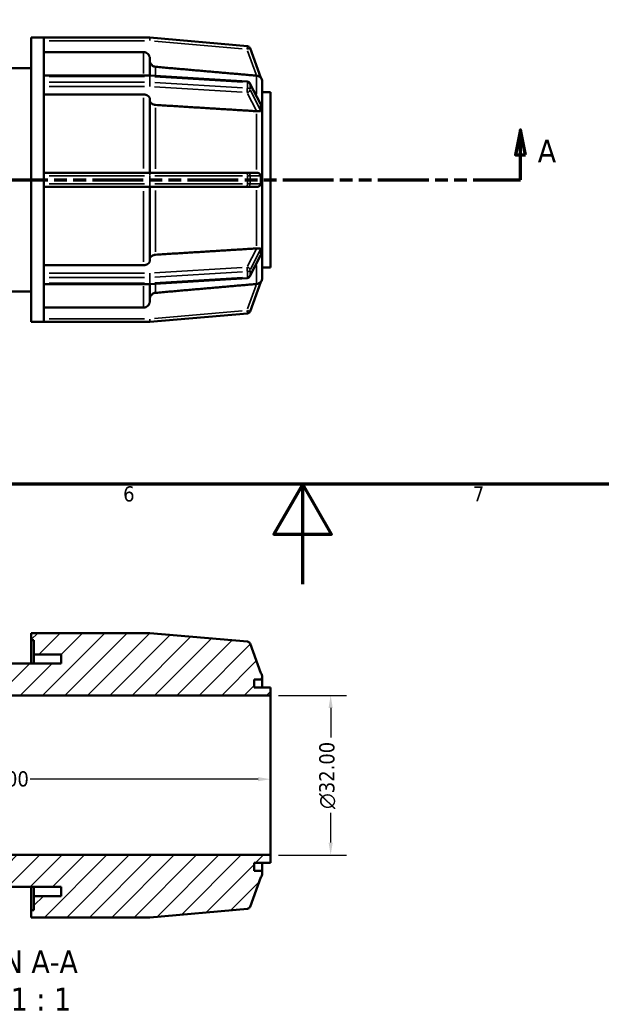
# Model space of a CAD drawing. Header units: millimetres. Extents: x 0 to 898, y -84 to 594.
# Tile 3 of 9: x 364 to 480, y -84 to 113. Entities that reach past the tile are written whole.
import ezdxf

# ---------------------------------------------------------------- set-up
doc = ezdxf.new("R2010")
doc.units = ezdxf.units.MM
doc.linetypes.add('DOUBLE_DASH_CHAIN', pattern=[1.2403, 0.6614, -0.0827, 0.1654, -0.0827, 0.1654, -0.0827])
for name, color, linetype, lineweight in [('Border (ANSI)', 7, 'Continuous', 70), ('Dimension (ANSI)', 7, 'Continuous', 25), ('Hatch (ANSI)', 7, 'Continuous', 18), ('Section Line (ANSI)', 7, 'DOUBLE_DASH_CHAIN', 70), ('Symbol (ANSI)', 7, 'Continuous', 25), ('Visible (ANSI)', 7, 'Continuous', 50), ('Visible Narrow (ANSI)', 7, 'Continuous', 35)]:
    doc.layers.add(name, color=color, linetype=linetype, lineweight=lineweight)
doc.styles.add('Label Text (ANSI)', font='tahoma.ttf')
doc.styles.add('Note Text (ANSI)', font='tahoma.ttf')
doc.dimstyles.new('Default - mm (ANSI)', dxfattribs={"dimtxt": 3.048, "dimasz": 2.5, "dimexe": 3.175, "dimexo": 1.6002, "dimgap": 0.8, "dimtad": 0, "dimtoh": 1, "dimrnd": 1e-08, "dimzin": 4, "dimdsep": 46, "dimtxsty": 'Note Text (ANSI)', "dimcen": 0.09, "dimdle": 10, "dimclrd": 256, "dimclre": 256, "dimclrt": 256, "dimadec": 1, "dimazin": 1, "dimtfac": 1, "dimtofl": 0, "dimtmove": 0, "dimatfit": 3, "dimfxl": 1, "dimtolj": 1, "dimtzin": 4, "dimlwd": -1, "dimlwe": -1, "dimarcsym": 0})

# ---------------------------------------------------------------- blocks, each defined once
blk = doc.blocks.new('Borders Default Border')
at = {"layer": 'Border (ANSI)', "flags": 128}
for points in [[(20, 20), (20, 574), (821, 574), (821, 20), (20, 20)], [(420.5, 0), (420.5, 20), (414.73, 10), (426.27, 10), (420.5, 20)]]:
    blk.add_lwpolyline(points, dxfattribs=at)
at = {"layer": 'Border (ANSI)', "char_height": 3.05, "attachment_point": 7, "style": 'Note Text (ANSI)'}
for s, insert in [('6', (384.49, 16.49)), ('7', (454.6, 16.55))]:
    blk.add_mtext(s, dxfattribs=dict(at, insert=insert))
blk = doc.blocks.new('2dTransSection0')
at = {"layer": 'Section Line (ANSI)', "linetype": 'Continuous'}
for p, q in [((282.87, 91.03), (281.87, 86.03)), ((282.87, 86.03), (282.87, 91.03)), ((283.87, 86.03), (282.87, 91.03)), ((464.15, 91.03), (463.15, 86.03)), ((464.15, 86.03), (464.15, 91.03)), ((465.15, 86.03), (464.15, 91.03)), ((281.87, 86.03), (283.87, 86.03)), ((282.87, 81.03), (282.87, 86.03)), ((463.15, 86.03), (465.15, 86.03)), ((464.15, 81.03), (464.15, 86.03)), ((282.87, 81.03), (292.36, 81.03)), ((454.67, 81.03), (464.15, 81.03))]:
    blk.add_line(p, q, dxfattribs=at)
at = {"layer": 'Section Line (ANSI)', "linetype": 'DOUBLE_DASH_CHAIN', "ltscale": 15.390323}
blk.add_line((282.87, 81.03), (464.15, 81.03), dxfattribs=at)
at = {"layer": 'Section Line (ANSI)', "linetype": 'Continuous', "flags": 128}
for points in [[(283.87, 86.03), (282.87, 91.03), (281.87, 86.03), (283.87, 86.03)], [(465.15, 86.03), (464.15, 91.03), (463.15, 86.03), (465.15, 86.03)]]:
    blk.add_lwpolyline(points, dxfattribs=at)
at = {"layer": 'Section Line (ANSI)'}
for points in [[(283.87, 86.03), (282.87, 91.03), (281.87, 86.03), (283.87, 86.03)], [(465.15, 86.03), (464.15, 91.03), (463.15, 86.03), (465.15, 86.03)]]:
    blk.add_solid(points, dxfattribs=at)
at = {"layer": 'Section Line (ANSI)', "char_height": 4.57, "attachment_point": 7, "style": 'Label Text (ANSI)'}
for insert in [(275.51, 84.53), (467.62, 84.53)]:
    blk.add_mtext('A', dxfattribs=dict(at, insert=insert))
blk = doc.blocks.new('*D7')
at = {"layer": 'Defpoints', "color": 0, "transparency": 16777216}
for p in [(304.03, -38.32), (414.03, -38.32), (414.03, -39.12)]:
    blk.add_point(p, dxfattribs=at)
at = {"layer": 'Dimension (ANSI)', "transparency": 16777216}
for p, q in [((306.53, -39.12), (352.19, -39.12)), ((411.53, -39.12), (365.87, -39.12))]:
    blk.add_line(p, q, dxfattribs=at)
for points in [[(306.53, -38.7), (306.53, -39.53), (304.03, -39.12)], [(411.53, -38.7), (411.53, -39.53), (414.03, -39.12)]]:
    blk.add_solid(points, dxfattribs=at)
at = {"layer": 'Dimension (ANSI)', "transparency": 16777216, "insert": (352.99, -37.53), "char_height": 3.048, "attachment_point": 1, "style": 'Note Text (ANSI)'}
blk.add_mtext('\\A1;110.00', dxfattribs=at)
blk = doc.blocks.new('*D10')
at = {"layer": 'Defpoints', "color": 0, "transparency": 16777216}
for p in [(414.03, -22.32), (414.03, -54.32), (426.1, -54.32)]:
    blk.add_point(p, dxfattribs=at)
at = {"layer": 'Dimension (ANSI)', "transparency": 16777216}
for p, q in [((415.63, -22.32), (429.27, -22.32)), ((426.1, -24.82), (426.1, -30.74)), ((426.1, -51.82), (426.1, -45.89)), ((415.63, -54.32), (429.27, -54.32))]:
    blk.add_line(p, q, dxfattribs=at)
for points in [[(425.68, -24.82), (426.51, -24.82), (426.1, -22.32)], [(425.68, -51.82), (426.51, -51.82), (426.1, -54.32)]]:
    blk.add_solid(points, dxfattribs=at)
at = {"layer": 'Dimension (ANSI)', "transparency": 16777216, "insert": (423.8, -45.09), "char_height": 3.048, "attachment_point": 1, "rotation": 90, "style": 'Note Text (ANSI)'}
blk.add_mtext('\\A1;\\fAIGDT|b0|i0;\\H3.0480;\\ln\\fTahoma|b0|i0;\\H3.0480;32.00', dxfattribs=at)

msp = doc.modelspace()

# ---------------------------------------------------------------- hatches: boundary and pattern name
at = {"layer": 'Hatch (ANSI)'}
h = msp.add_hatch(dxfattribs=at)
h.set_pattern_fill('ANSI31', color=256, scale=25.4, style=0)
h.set_pattern_definition([(45, (0, 0), (-2.245064, 2.245064), [])])
edge = h.paths.add_edge_path()
edge.add_ellipse((389.803, -66.176), major_axis=(0, -0.64), ratio=1, start_angle=0, end_angle=5)
edge.add_line((389.859, -66.814), (409.391, -65.105))
edge.add_ellipse((409.335, -64.467), major_axis=(0.056, -0.638), ratio=1, start_angle=0, end_angle=65)
edge.add_line((409.937, -64.686), (412.082, -58.793))
edge.add_ellipse((411.101, -57.97), major_axis=(0.981, -0.823), ratio=1, start_angle=0, end_angle=40)
edge.add_line((412.381, -57.97), (412.381, -57.516))
edge.add_line((412.381, -57.516), (410.731, -57.516))
edge.add_line((410.731, -57.516), (410.731, -55.916))
edge.add_line((410.731, -55.916), (414.031, -55.916))
edge.add_line((414.031, -55.916), (414.031, -54.316))
edge.add_line((414.031, -54.316), (304.031, -54.316))
edge.add_line((304.031, -54.316), (304.031, -55.916))
edge.add_line((304.031, -55.916), (307.331, -55.916))
edge.add_line((307.331, -55.916), (307.331, -57.516))
edge.add_line((307.331, -57.516), (305.681, -57.516))
edge.add_line((305.681, -57.516), (305.681, -57.97))
edge.add_ellipse((306.961, -57.97), major_axis=(-1.28, 0), ratio=1, start_angle=0, end_angle=40)
edge.add_line((305.981, -58.793), (308.126, -64.686))
edge.add_ellipse((308.727, -64.467), major_axis=(-0.601, -0.219), ratio=1, start_angle=0, end_angle=65)
edge.add_line((308.671, -65.105), (328.203, -66.814))
edge.add_ellipse((328.259, -66.176), major_axis=(-0.056, -0.638), ratio=1, start_angle=0, end_angle=5)
edge.add_line((328.259, -66.816), (349.501, -66.816))
edge.add_line((349.501, -66.816), (352.031, -66.816))
edge.add_line((352.031, -66.816), (352.031, -65.391))
edge.add_line((352.031, -65.391), (351.481, -65.391))
edge.add_line((351.481, -65.391), (351.481, -62.541))
edge.add_line((351.481, -62.541), (345.981, -62.541))
edge.add_line((345.981, -62.541), (345.981, -60.716))
edge.add_line((345.981, -60.716), (372.081, -60.716))
edge.add_line((372.081, -60.716), (372.081, -62.541))
edge.add_line((372.081, -62.541), (366.581, -62.541))
edge.add_line((366.581, -62.541), (366.581, -65.391))
edge.add_line((366.581, -65.391), (366.031, -65.391))
edge.add_line((366.031, -65.391), (366.031, -66.816))
edge.add_line((366.031, -66.816), (368.561, -66.816))
edge.add_line((368.561, -66.816), (389.803, -66.816))
edge = h.paths.add_edge_path()
edge.add_ellipse((389.803, -10.456), major_axis=(0.056, 0.638), ratio=1, start_angle=0, end_angle=5)
edge.add_line((389.803, -9.816), (368.561, -9.816))
edge.add_line((368.561, -9.816), (366.031, -9.816))
edge.add_line((366.031, -9.816), (366.031, -11.241))
edge.add_line((366.031, -11.241), (366.581, -11.241))
edge.add_line((366.581, -11.241), (366.581, -14.091))
edge.add_line((366.581, -14.091), (372.081, -14.091))
edge.add_line((372.081, -14.091), (372.081, -15.916))
edge.add_line((372.081, -15.916), (345.981, -15.916))
edge.add_line((345.981, -15.916), (345.981, -14.091))
edge.add_line((345.981, -14.091), (351.481, -14.091))
edge.add_line((351.481, -14.091), (351.481, -11.241))
edge.add_line((351.481, -11.241), (352.031, -11.241))
edge.add_line((352.031, -11.241), (352.031, -9.816))
edge.add_line((352.031, -9.816), (349.501, -9.816))
edge.add_line((349.501, -9.816), (328.259, -9.816))
edge.add_ellipse((328.259, -10.456), major_axis=(0, 0.64), ratio=1, start_angle=0, end_angle=5)
edge.add_line((328.203, -9.818), (308.671, -11.527))
edge.add_ellipse((308.727, -12.165), major_axis=(-0.056, 0.638), ratio=1, start_angle=0, end_angle=65)
edge.add_line((308.126, -11.946), (305.981, -17.839))
edge.add_ellipse((306.961, -18.662), major_axis=(-0.981, 0.823), ratio=1, start_angle=0, end_angle=40)
edge.add_line((305.681, -18.662), (305.681, -19.116))
edge.add_line((305.681, -19.116), (307.331, -19.116))
edge.add_line((307.331, -19.116), (307.331, -20.716))
edge.add_line((307.331, -20.716), (304.031, -20.716))
edge.add_line((304.031, -20.716), (304.031, -22.316))
edge.add_line((304.031, -22.316), (414.031, -22.316))
edge.add_line((414.031, -22.316), (414.031, -20.716))
edge.add_line((414.031, -20.716), (410.731, -20.716))
edge.add_line((410.731, -20.716), (410.731, -19.116))
edge.add_line((410.731, -19.116), (412.381, -19.116))
edge.add_line((412.381, -19.116), (412.381, -18.662))
edge.add_ellipse((411.101, -18.662), major_axis=(1.28, 0), ratio=1, start_angle=0, end_angle=40)
edge.add_line((412.082, -17.839), (409.937, -11.946))
edge.add_ellipse((409.335, -12.165), major_axis=(0.601, 0.219), ratio=1, start_angle=0, end_angle=65)
edge.add_line((409.391, -11.527), (389.859, -9.818))

# ---------------------------------------------------------------- linework, layer by layer
at = {"layer": 'Visible (ANSI)'}
for p, q in [((366.031, 52.529), (366.031, 109.529)), ((366.031, 109.529), (368.561, 109.529)), ((368.561, 109.514), (368.561, 109.529)), ((389.803, 109.529), (368.561, 109.529)), ((368.561, 101.823), (368.561, 109.514)), ((409.391, 107.818), (389.859, 109.526)), ((388.551, 106.639), (368.561, 106.639)), ((412.092, 101.479), (409.937, 107.399)), ((389.831, 105.357), (389.831, 101.923)), ((352.031, 103.429), (366.031, 103.429)), ((368.561, 101.924), (389.803, 101.924)), ((368.561, 101.736), (368.561, 101.823)), ((368.561, 101.181), (368.561, 101.736)), ((368.561, 100.626), (368.561, 101.181)), ((389.843, 101.923), (409.375, 100.714)), ((412.381, 100.683), (412.38, 100.686)), ((412.38, 100.683), (412.381, 100.683)), ((412.381, 100.683), (412.381, 95.934)), ((368.561, 100.519), (368.561, 100.626)), ((368.561, 81.951), (368.561, 100.519)), ((409.904, 100.368), (412.034, 96.23)), ((388.551, 98.13), (368.561, 98.13)), ((389.831, 97.224), (389.831, 82.454)), ((412.381, 98.629), (414.031, 98.629)), ((414.031, 63.429), (414.031, 98.629)), ((412.38, 95.936), (412.381, 95.934)), ((412.381, 95.934), (412.381, 94.926)), ((412.381, 94.926), (412.381, 93.919)), ((412.381, 93.919), (412.38, 93.921)), ((412.38, 93.919), (412.381, 93.919)), ((412.381, 93.919), (412.381, 82.454)), ((389.803, 82.454), (368.561, 82.454)), ((368.561, 81.814), (368.561, 81.951)), ((368.561, 81.029), (368.561, 81.814)), ((368.561, 80.244), (368.561, 81.029)), ((409.335, 82.454), (389.803, 82.454)), ((411.255, 82.454), (409.335, 82.454)), ((412.38, 82.454), (412.381, 82.454)), ((412.381, 82.454), (412.381, 81.029)), ((412.381, 81.029), (412.381, 79.604)), ((368.561, 80.106), (368.561, 80.244)), ((368.561, 61.539), (368.561, 80.106)), ((368.561, 79.604), (389.803, 79.604)), ((389.803, 79.604), (409.335, 79.604)), ((389.831, 79.604), (389.831, 64.834)), ((409.335, 79.604), (411.255, 79.604)), ((412.381, 79.604), (412.38, 79.604)), ((412.381, 79.604), (412.381, 68.139)), ((412.38, 68.136), (412.381, 68.139)), ((412.381, 68.139), (412.38, 68.139)), ((412.381, 68.139), (412.381, 67.131)), ((412.381, 67.131), (412.381, 66.124)), ((412.034, 65.827), (409.904, 61.689)), ((412.381, 66.124), (412.38, 66.121)), ((412.381, 66.124), (412.381, 61.375)), ((368.561, 63.927), (388.551, 63.927)), ((412.381, 63.429), (414.031, 63.429)), ((368.561, 61.431), (368.561, 61.539)), ((368.561, 60.876), (368.561, 61.431)), ((409.375, 61.343), (389.843, 60.135)), ((412.38, 61.371), (412.381, 61.375)), ((412.381, 61.375), (412.38, 61.375)), ((368.561, 60.321), (368.561, 60.876)), ((368.561, 60.235), (368.561, 60.321)), ((368.561, 52.544), (368.561, 60.235)), ((389.803, 60.134), (368.561, 60.134)), ((389.831, 60.134), (389.831, 56.7)), ((409.937, 54.659), (412.092, 60.579)), ((352.031, 58.629), (366.031, 58.629)), ((368.561, 55.418), (388.551, 55.418)), ((389.859, 52.531), (409.391, 54.24)), ((366.031, 52.529), (368.561, 52.529)), ((368.561, 52.529), (368.561, 52.544)), ((368.561, 52.529), (389.803, 52.529)), ((368.561, -9.816), (366.031, -9.816)), ((366.031, -9.816), (366.031, -11.241)), ((389.803, -9.816), (368.561, -9.816)), ((409.391, -11.527), (389.859, -9.818)), ((366.031, -11.241), (366.581, -11.241)), ((366.031, -15.916), (366.031, -11.241)), ((366.581, -11.241), (366.581, -14.091)), ((412.082, -17.839), (409.937, -11.946)), ((366.581, -14.091), (372.081, -14.091)), ((366.581, -15.916), (366.581, -14.091)), ((372.081, -14.091), (372.081, -15.916)), ((372.081, -15.916), (345.981, -15.916)), ((410.731, -20.716), (410.731, -19.116)), ((410.731, -19.116), (412.381, -19.116)), ((412.381, -19.116), (412.381, -18.662)), ((412.381, -20.716), (412.381, -19.116)), ((414.031, -20.716), (410.731, -20.716)), ((414.031, -22.316), (414.031, -20.716)), ((304.031, -22.316), (414.031, -22.316)), ((414.031, -54.316), (414.031, -22.316)), ((414.031, -54.316), (304.031, -54.316)), ((414.031, -55.916), (414.031, -54.316)), ((410.731, -57.516), (410.731, -55.916)), ((410.731, -55.916), (414.031, -55.916)), ((412.381, -57.516), (412.381, -55.916)), ((409.937, -64.686), (412.082, -58.793)), ((412.381, -57.516), (410.731, -57.516)), ((412.381, -57.97), (412.381, -57.516)), ((345.981, -60.716), (372.081, -60.716)), ((366.031, -65.391), (366.031, -60.716)), ((366.581, -62.541), (366.581, -60.716)), ((372.081, -60.716), (372.081, -62.541)), ((372.081, -62.541), (366.581, -62.541)), ((366.581, -62.541), (366.581, -65.391)), ((389.859, -66.814), (409.391, -65.105)), ((366.581, -65.391), (366.031, -65.391)), ((366.031, -65.391), (366.031, -66.816)), ((366.031, -66.816), (368.561, -66.816)), ((368.561, -66.816), (389.803, -66.816))]:
    msp.add_line(p, q, dxfattribs=at)
for centre, radius, start, end in [((389.803, 108.889), 0.64, 85, 90), ((409.335, 107.18), 0.64, 20, 85), ((389.803, 101.284), 0.64, 86.45998, 90), ((409.335, 100.076), 0.64, 27.23631, 86.45998), ((411.101, 100.683), 1.28, 0, 40), ((409.335, 61.982), 0.64, 273.54002, 332.76369), ((411.101, 61.375), 1.28, 320, 0), ((389.803, 60.774), 0.64, 270, 273.54002), ((409.335, 54.878), 0.64, 275, 340), ((389.803, 53.169), 0.64, 270, 275), ((389.803, -10.456), 0.64, 85, 90), ((409.335, -12.165), 0.64, 20, 85), ((411.101, -18.662), 1.28, 0, 40), ((411.101, -57.97), 1.28, 320, 0), ((409.335, -64.467), 0.64, 275, 340), ((389.803, -66.176), 0.64, 270, 275)]:
    msp.add_arc(centre, radius, start, end, dxfattribs=at)
for points, knots in [([(389.831, 105.357), (389.831, 105.515), (389.794, 105.702), (389.673, 105.994), (389.568, 106.152), (389.344, 106.376), (389.187, 106.481), (388.895, 106.602), (388.709, 106.639), (388.551, 106.639)], [-0.18971875, -0.18971875, -0.18971875, -0.18971875, -0.14222277, -0.14222277, -0.09477078, -0.09477078, -0.04736666, -0.04736666, 0, 0, 0, 0]), ([(391, 103.682), (390.871, 103.693), (390.734, 103.728), (390.476, 103.835), (390.318, 103.94), (390.095, 104.164), (389.989, 104.322), (389.868, 104.615), (389.831, 104.801), (389.831, 104.959)], [0.39025715, 0.39025715, 0.39025715, 0.39025715, 0.42682488, 0.42682488, 0.47423447, 0.47423447, 0.5216984, 0.5216984, 0.56920217, 0.56920217, 0.56920217, 0.56920217]), ([(412.092, 101.479), (412.092, 101.478), (412.092, 101.478), (412.089, 101.479), (412.083, 101.485), (412.056, 101.514), (412.031, 101.54), (411.951, 101.613), (411.872, 101.678), (411.682, 101.786), (411.584, 101.829), (411.435, 101.872), (411.389, 101.883), (411.313, 101.897), (411.284, 101.902), (411.255, 101.905)], [-0.26010329, -0.26010329, -0.26010329, -0.26010329, -0.25506635, -0.25506635, -0.23984509, -0.23984509, -0.21854141, -0.21854141, -0.17704994, -0.17704994, -0.14319916, -0.14319916, -0.12882892, -0.12882892, -0.12007383, -0.12007383, -0.12007383, -0.12007383]), ([(389.831, 97.224), (389.831, 97.336), (389.794, 97.468), (389.673, 97.674), (389.568, 97.786), (389.344, 97.944), (389.187, 98.019), (388.895, 98.104), (388.709, 98.13), (388.551, 98.13)], [-0.18971875, -0.18971875, -0.18971875, -0.18971875, -0.14222277, -0.14222277, -0.09477078, -0.09477078, -0.04736666, -0.04736666, 0, 0, 0, 0]), ([(391, 96.039), (390.871, 96.047), (390.734, 96.072), (390.476, 96.148), (390.318, 96.222), (390.095, 96.38), (389.989, 96.492), (389.868, 96.699), (389.831, 96.831), (389.831, 96.943)], [0.39025715, 0.39025715, 0.39025715, 0.39025715, 0.42682488, 0.42682488, 0.47423447, 0.47423447, 0.5216984, 0.5216984, 0.56920217, 0.56920217, 0.56920217, 0.56920217]), ([(412.092, 94.934), (412.092, 94.931), (412.092, 94.927), (412.091, 94.911), (412.09, 94.9), (412.082, 94.872), (412.073, 94.858), (412.033, 94.819), (411.984, 94.804), (411.845, 94.781), (411.744, 94.774), (411.535, 94.771), (411.442, 94.771), (411.315, 94.778), (411.285, 94.78), (411.255, 94.783)], [-0.15979351, -0.15979351, -0.15979351, -0.15979351, -0.15755946, -0.15755946, -0.14935381, -0.14935381, -0.13504911, -0.13504911, -0.09748088, -0.09748088, -0.05449294, -0.05449294, -0.02461426, -0.02461426, -0.01563159, -0.01563159, -0.01563159, -0.01563159]), ([(412.034, 96.23), (412.049, 96.203), (412.06, 96.176), (412.078, 96.129), (412.085, 96.106), (412.091, 96.072), (412.092, 96.06), (412.092, 96.047), (412.092, 96.046), (412.092, 96.044)], [-0.19211082, -0.19211082, -0.19211082, -0.19211082, -0.178930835, -0.178930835, -0.166840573, -0.166840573, -0.159088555, -0.159088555, -0.158173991, -0.158173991, -0.158173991, -0.158173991]), ([(412.092, 96.044), (412.085, 95.868), (412.082, 95.686), (412.082, 95.508), (412.082, 95.33), (412.085, 95.137), (412.092, 94.934)], [-0.07557121, -0.07557121, -0.07557121, -0.07557121, 0, 0, 0, 0.07557121, 0.07557121, 0.07557121, 0.07557121]), ([(411.255, 82.454), (411.257, 82.454), (411.26, 82.454), (411.295, 82.453), (411.327, 82.451), (411.411, 82.441), (411.462, 82.429), (411.637, 82.376), (411.752, 82.312), (411.925, 82.172), (411.984, 82.103), (412.045, 82.004), (412.064, 81.966), (412.084, 81.899), (412.089, 81.871), (412.092, 81.832), (412.092, 81.823), (412.092, 81.814)], [-0.107722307, -0.107722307, -0.107722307, -0.107722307, -0.10729005, -0.10729005, -0.100658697, -0.100658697, -0.089927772, -0.089927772, -0.062252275, -0.062252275, -0.039387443, -0.039387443, -0.027827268, -0.027827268, -0.020055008, -0.020055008, -0.017630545, -0.017630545, -0.017630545, -0.017630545]), ([(412.092, 81.814), (412.085, 81.545), (412.082, 81.281), (412.082, 81.029), (412.082, 80.777), (412.085, 80.512), (412.092, 80.244)], [-0.07557121, -0.07557121, -0.07557121, -0.07557121, 0, 0, 0, 0.07557121, 0.07557121, 0.07557121, 0.07557121]), ([(412.092, 80.244), (412.092, 80.234), (412.092, 80.224), (412.089, 80.185), (412.083, 80.153), (412.056, 80.071), (412.031, 80.027), (411.951, 79.912), (411.872, 79.833), (411.682, 79.708), (411.584, 79.662), (411.435, 79.622), (411.389, 79.613), (411.313, 79.605), (411.284, 79.604), (411.255, 79.604)], [-0.26010329, -0.26010329, -0.26010329, -0.26010329, -0.25506635, -0.25506635, -0.23984509, -0.23984509, -0.21854141, -0.21854141, -0.17704994, -0.17704994, -0.14319916, -0.14319916, -0.12882892, -0.12882892, -0.12007383, -0.12007383, -0.12007383, -0.12007383]), ([(411.255, 67.275), (411.314, 67.28), (411.372, 67.283), (411.547, 67.288), (411.656, 67.286), (411.849, 67.275), (411.925, 67.266), (412.018, 67.241), (412.05, 67.226), (412.078, 67.191), (412.085, 67.178), (412.091, 67.152), (412.092, 67.14), (412.092, 67.126), (412.092, 67.125), (412.092, 67.123)], [-0.301015, -0.301015, -0.301015, -0.301015, -0.28303891, -0.28303891, -0.24537039, -0.24537039, -0.20688813, -0.20688813, -0.17893084, -0.17893084, -0.16684057, -0.16684057, -0.15908856, -0.15908856, -0.15817399, -0.15817399, -0.15817399, -0.15817399]), ([(412.092, 67.123), (412.085, 66.921), (412.082, 66.727), (412.082, 66.549), (412.082, 66.371), (412.085, 66.19), (412.092, 66.013)], [-0.07557121, -0.07557121, -0.07557121, -0.07557121, 0, 0, 0, 0.07557121, 0.07557121, 0.07557121, 0.07557121]), ([(389.831, 65.115), (389.831, 65.227), (389.868, 65.359), (389.989, 65.566), (390.095, 65.677), (390.318, 65.835), (390.476, 65.91), (390.734, 65.986), (390.871, 66.01), (391, 66.018)], [0.18972385, 0.18972385, 0.18972385, 0.18972385, 0.23722762, 0.23722762, 0.28469155, 0.28469155, 0.33210114, 0.33210114, 0.36866886, 0.36866886, 0.36866886, 0.36866886]), ([(412.092, 66.013), (412.092, 66.01), (412.092, 66.007), (412.091, 65.991), (412.09, 65.978), (412.082, 65.939), (412.073, 65.913), (412.054, 65.867), (412.045, 65.848), (412.034, 65.827)], [-0.159793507, -0.159793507, -0.159793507, -0.159793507, -0.157559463, -0.157559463, -0.149353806, -0.149353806, -0.135049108, -0.135049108, -0.124945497, -0.124945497, -0.124945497, -0.124945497]), ([(388.551, 63.927), (388.709, 63.927), (388.895, 63.953), (389.187, 64.039), (389.344, 64.113), (389.568, 64.272), (389.673, 64.383), (389.794, 64.59), (389.831, 64.722), (389.831, 64.834)], [0, 0, 0, 0, 0.04736666, 0.04736666, 0.09477078, 0.09477078, 0.14222277, 0.14222277, 0.18971875, 0.18971875, 0.18971875, 0.18971875]), ([(411.255, 60.152), (411.257, 60.153), (411.26, 60.153), (411.295, 60.157), (411.327, 60.163), (411.411, 60.179), (411.462, 60.192), (411.637, 60.248), (411.752, 60.306), (411.925, 60.421), (411.984, 60.474), (412.045, 60.533), (412.064, 60.552), (412.084, 60.573), (412.089, 60.578), (412.092, 60.579), (412.092, 60.579), (412.092, 60.579)], [-0.107722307, -0.107722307, -0.107722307, -0.107722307, -0.10729005, -0.10729005, -0.100658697, -0.100658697, -0.089927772, -0.089927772, -0.062252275, -0.062252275, -0.039387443, -0.039387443, -0.027827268, -0.027827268, -0.020055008, -0.020055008, -0.017630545, -0.017630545, -0.017630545, -0.017630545]), ([(389.831, 57.098), (389.831, 57.257), (389.868, 57.443), (389.989, 57.736), (390.095, 57.893), (390.318, 58.117), (390.476, 58.223), (390.734, 58.33), (390.871, 58.364), (391, 58.376)], [0.18972385, 0.18972385, 0.18972385, 0.18972385, 0.23722762, 0.23722762, 0.28469155, 0.28469155, 0.33210114, 0.33210114, 0.36866886, 0.36866886, 0.36866886, 0.36866886]), ([(388.551, 55.418), (388.709, 55.418), (388.895, 55.455), (389.187, 55.576), (389.344, 55.682), (389.568, 55.906), (389.673, 56.063), (389.794, 56.356), (389.831, 56.542), (389.831, 56.7)], [0, 0, 0, 0, 0.04736666, 0.04736666, 0.09477078, 0.09477078, 0.14222277, 0.14222277, 0.18971875, 0.18971875, 0.18971875, 0.18971875])]:
    msp.add_open_spline(points, degree=3, knots=knots, dxfattribs=at)
for points, weights in [([(411.213, 101.91), (401.518, 102.76), (391, 103.682)], [1, 1.0008261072, 1]), ([(411.213, 94.786), (401.518, 95.387), (391, 96.039)], [1, 1.00082608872, 1]), ([(391, 66.018), (401.518, 66.67), (411.213, 67.271)], [1, 1.00082608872, 1]), ([(391, 58.376), (401.518, 59.298), (411.213, 60.148)], [1, 1.00082610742, 1])]:
    msp.add_rational_spline(points, weights, degree=2, dxfattribs=at)
for points in [[(411.255, 101.905), (411.241, 101.907), (411.227, 101.908), (411.213, 101.91)], [(412.38, 100.683), (412.38, 100.684), (412.38, 100.685), (412.38, 100.686)], [(411.255, 94.783), (411.241, 94.784), (411.227, 94.785), (411.213, 94.786)], [(412.381, 94.926), (412.381, 95.245), (412.382, 95.59), (412.38, 95.936)], [(412.38, 93.921), (412.382, 94.261), (412.381, 94.608), (412.381, 94.926)], [(412.38, 93.919), (412.38, 93.92), (412.38, 93.92), (412.38, 93.921)], [(412.381, 81.029), (412.381, 81.479), (412.382, 81.969), (412.38, 82.454)], [(412.38, 79.604), (412.382, 80.089), (412.381, 80.579), (412.381, 81.029)], [(411.213, 67.271), (411.227, 67.272), (411.241, 67.273), (411.255, 67.275)], [(412.38, 68.136), (412.38, 68.137), (412.38, 68.138), (412.38, 68.139)], [(412.381, 67.131), (412.381, 67.449), (412.382, 67.797), (412.38, 68.136)], [(412.38, 66.121), (412.382, 66.467), (412.381, 66.813), (412.381, 67.131)], [(412.38, 61.371), (412.38, 61.372), (412.38, 61.373), (412.38, 61.375)], [(411.213, 60.148), (411.227, 60.149), (411.241, 60.151), (411.255, 60.152)]]:
    msp.add_open_spline(points, degree=3, dxfattribs=at)
at = {"layer": 'Visible Narrow (ANSI)'}
for p, q in [((369.623, 108.889), (388.741, 108.889)), ((389.803, 108.939), (389.803, 109.527)), ((389.859, 109.524), (389.808, 108.939)), ((390.78, 108.803), (408.359, 107.265)), ((388.551, 102.334), (388.551, 106.589)), ((409.34, 107.23), (409.391, 107.816)), ((409.935, 107.398), (409.383, 107.197)), ((409.431, 106.916), (411.159, 102.169)), ((391, 103.654), (391, 102.004)), ((369.623, 101.736), (388.741, 101.736)), ((389.803, 101.754), (389.803, 101.923)), ((389.803, 101.681), (389.803, 100.682)), ((389.859, 100.68), (389.859, 101.679)), ((390.836, 101.674), (408.415, 100.587)), ((411.213, 98.176), (411.213, 101.86)), ((388.741, 100.626), (369.623, 100.626)), ((369.623, 99.721), (388.741, 99.721)), ((389.803, 99.758), (389.803, 100.589)), ((390.78, 99.661), (408.359, 98.573)), ((408.415, 99.477), (390.836, 100.564)), ((409.391, 100.471), (409.391, 99.472)), ((409.937, 99.176), (409.937, 100.175)), ((410.045, 100.021), (411.984, 96.254)), ((411.984, 95.143), (410.045, 98.911)), ((388.551, 83.316), (388.551, 97.476)), ((409.431, 98.326), (411.159, 94.969)), ((391, 95.47), (391, 83.2)), ((411.213, 83.131), (411.213, 94.267)), ((369.623, 81.814), (388.741, 81.814)), ((389.803, 81.864), (389.803, 82.452)), ((389.803, 81.735), (389.803, 80.322)), ((389.856, 81.814), (389.806, 81.814)), ((389.859, 80.322), (389.859, 81.735)), ((390.836, 81.814), (408.415, 81.814)), ((409.391, 81.735), (409.391, 80.322)), ((409.923, 81.814), (409.427, 81.814)), ((409.937, 80.322), (409.937, 81.735)), ((410.045, 81.814), (411.984, 81.814)), ((388.741, 80.244), (369.623, 80.244)), ((389.803, 79.606), (389.803, 80.194)), ((389.806, 80.244), (389.856, 80.244)), ((408.415, 80.244), (390.836, 80.244)), ((409.427, 80.244), (409.923, 80.244)), ((411.984, 80.244), (410.045, 80.244)), ((388.551, 64.581), (388.551, 78.741)), ((391, 78.857), (391, 66.588)), ((411.213, 67.791), (411.213, 78.927)), ((411.159, 67.088), (409.431, 63.731)), ((410.045, 63.147), (411.984, 66.914)), ((411.984, 65.804), (410.045, 62.037)), ((408.359, 63.484), (390.78, 62.397)), ((411.213, 60.197), (411.213, 63.881)), ((388.741, 62.336), (369.623, 62.336)), ((369.623, 61.431), (388.741, 61.431)), ((389.803, 61.468), (389.803, 62.3)), ((389.803, 61.376), (389.803, 60.377)), ((389.859, 60.378), (389.859, 61.378)), ((390.836, 61.493), (408.415, 62.581)), ((408.415, 61.471), (390.836, 60.383)), ((409.391, 62.586), (409.391, 61.587)), ((409.937, 61.883), (409.937, 62.882)), ((388.741, 60.321), (369.623, 60.321)), ((388.551, 55.469), (388.551, 59.723)), ((389.803, 60.134), (389.803, 60.304)), ((391, 60.053), (391, 58.404)), ((411.159, 59.889), (409.431, 55.141)), ((408.359, 54.792), (390.78, 53.254)), ((409.391, 54.242), (409.34, 54.828)), ((409.383, 54.86), (409.935, 54.659)), ((388.741, 53.169), (369.623, 53.169)), ((389.803, 52.531), (389.803, 53.119)), ((389.808, 53.119), (389.859, 52.533))]:
    msp.add_line(p, q, dxfattribs=at)
for centre, major_axis, ratio, start_param, end_param in [((389.803, 101.284), (0.64, 0), 0.7071068, 1.4878932, 1.566433), ((389.803, 101.284), (0.04, 0.639), 0.0616284, 5.538868, 6.2440107), ((409.335, 100.076), (0.04, 0.639), 0.0616284, 5.538868, 6.2440107), ((389.803, 100.174), (-0.64, 0), 0.7071068, 4.6294858, 4.7080257), ((389.803, 100.174), (0.04, 0.639), 0.0616284, 4.0074369, 5.4211536), ((409.335, 98.965), (-0.04, -0.639), 0.0616284, 0.8658443, 2.2795609), ((409.335, 98.965), (0.569, 0.293), 0.664463, 4.4613806, 5.8750973), ((409.335, 100.076), (0.64, 0), 0.7071068, 0.4057891, 1.4268067), ((409.335, 98.965), (0.64, 0), 0.7071068, 0.4057891, 1.4268067), ((409.335, 100.076), (0.569, 0.293), 0.664463, 5.9701145, 6.2667079), ((389.803, 81.814), (0, 0.64), 0.0871557, 4.7909288, 6.2046455), ((409.335, 81.814), (0, 0.64), 0.0871557, 4.7909288, 6.2046455), ((409.335, 81.814), (0, 0.64), 0.9396926, 4.7909288, 6.2046455), ((389.803, 80.244), (0, -0.64), 0.0871557, 0.0785398, 1.4922565), ((409.335, 80.244), (0, -0.64), 0.0871557, 0.0785398, 1.4922565), ((409.335, 80.244), (0, -0.64), 0.9396926, 0.0785398, 1.4922565), ((409.335, 63.092), (0.04, -0.639), 0.0616284, 0.8620317, 2.2757484), ((409.335, 63.092), (0.569, -0.293), 0.664463, 0.408088, 1.8218047), ((389.803, 61.884), (0.64, 0), 0.7071068, 4.7167523, 4.7952921), ((389.803, 61.884), (-0.04, 0.639), 0.0616284, 4.0036244, 5.4173411), ((409.335, 61.982), (0.04, -0.639), 0.0616284, 0.0391746, 0.7443173), ((409.335, 63.092), (0.64, 0), 0.7071068, 4.8563786, 5.8773963), ((409.335, 61.982), (0.64, 0), 0.7071068, 4.8563786, 5.8773963), ((409.335, 61.982), (0.569, -0.293), 0.664463, 0.0164774, 0.3130708), ((389.803, 60.774), (-0.64, 0), 0.7071068, 1.5751596, 1.6536995), ((389.803, 60.774), (0.04, -0.639), 0.0616284, 0.0391746, 0.7443173)]:
    msp.add_ellipse(centre, major_axis=major_axis, ratio=ratio, start_param=start_param, end_param=end_param, dxfattribs=at)

# ---------------------------------------------------------------- block references
msp.add_blockref('Borders Default Border', (0, 0))
at = {"layer": 'Section Line (ANSI)'}
msp.add_blockref('2dTransSection0', (0, 0), dxfattribs=at)

# ---------------------------------------------------------------- texts
at = {"layer": 'Symbol (ANSI)', "char_height": 4.572, "attachment_point": 7, "style": 'Label Text (ANSI)'}
for s, insert in [('SECTION A-A', (340.607, -78.081)), ('SCALE 1 : 1', (342.926, -85.593))]:
    msp.add_mtext(s, dxfattribs=dict(at, insert=insert))

# ---------------------------------------------------------------- dimensions: what is measured, and where the dimension line sits
at = {"layer": 'Dimension (ANSI)'}
dim = msp.add_linear_dim(base=(426.095, -54.316), p1=(414.031, -22.316), p2=(414.031, -54.316), angle=90, text='\\fAIGDT|b0|i0;\\H3.0480;\\ln\\fTahoma|b0|i0;\\H3.0480;<>', dimstyle='Default - mm (ANSI)', override={"dimtoh": 0, "dimdec": 2, "dimtp": 0, "dimtm": 0, "dimtdec": 2, "dimatfit": 1}, dxfattribs=at)
dim.commit()
dim.dimension.update_dxf_attribs({"geometry": '*D10', "text_midpoint": (426.095, -38.316), "dimtype": 160})
dim = msp.add_linear_dim(base=(414.031, -39.116), p1=(304.031, -38.316), p2=(414.031, -38.316), dimstyle='Default - mm (ANSI)', override={"dimtoh": 0, "dimdec": 2, "dimse1": 1, "dimse2": 1, "dimtp": 0, "dimtm": 0, "dimtdec": 2, "dimatfit": 1}, dxfattribs=at)
dim.commit()
dim.dimension.update_dxf_attribs({"geometry": '*D7', "text_midpoint": (359.031, -39.116), "dimtype": 160})

doc.saveas('drawing.dxf')
